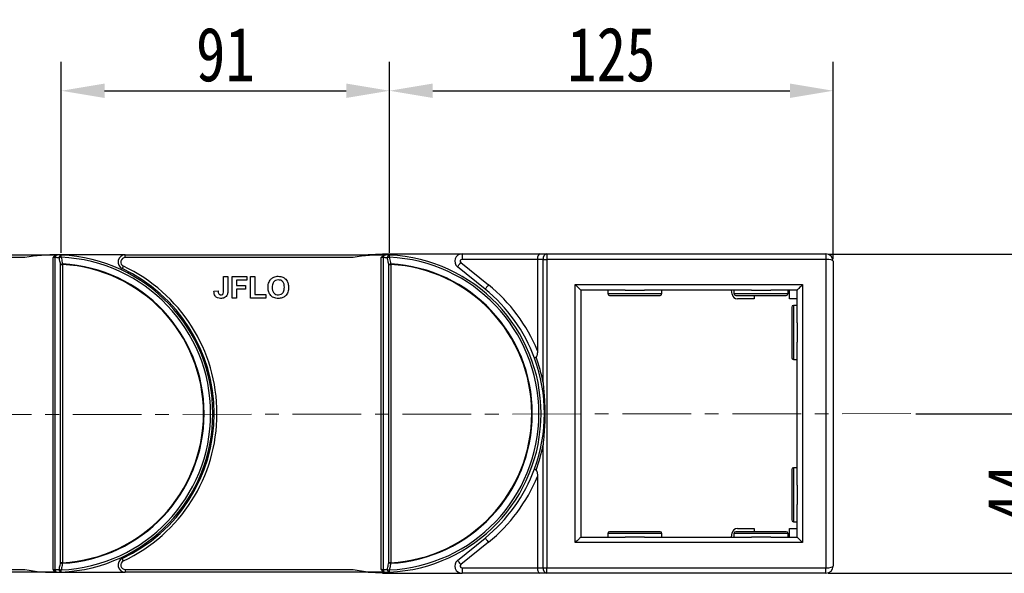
# Model space of a CAD drawing. Header units: millimetres. Extents: x -608 to 1473, y -502 to 956.
# Tile 22 of 52: x 383 to 656, y 518 to 671. Entities that reach past the tile are written whole.
import ezdxf

# ---------------------------------------------------------------- set-up
doc = ezdxf.new("R2010")
doc.units = ezdxf.units.MM
doc.linetypes.add('CENTERX2', pattern=[20.32, 12.7, -2.54, 2.54, -2.54])
doc.styles.get("Standard").update_dxf_attribs({"font": '仿宋_GB2312.ttf', "width": 0.8})
doc.dimstyles.new('ISO-60.1', dxfattribs={"dimtxt": 15, "dimasz": 12, "dimexe": 8, "dimexo": 0.625, "dimgap": 2.5, "dimtad": 1, "dimdsep": 46, "dimtxsty": 'Standard', "dimcen": 2.5, "dimadec": 0, "dimazin": 0, "dimtfac": 1, "dimtmove": 0, "dimatfit": 3, "dimfxl": 0, "dimarcsym": 0})

# ---------------------------------------------------------------- blocks, each defined once
blk = doc.blocks.new('*D3835')
at = {"color": 0, "lineweight": -2}
for p, q in [((485.16, 606.36), (485.16, 659.32)), ((608.18, 604.67), (608.18, 659.32)), ((497.16, 651.32), (596.18, 651.32))]:
    blk.add_line(p, q, dxfattribs=at)
at = {"color": 0, "lineweight": 9}
for points in [[(497.16, 653.32), (497.16, 649.32), (485.16, 651.32)], [(596.18, 653.32), (596.18, 649.32), (608.18, 651.32)]]:
    blk.add_solid(points, dxfattribs=at)
at = {"layer": 'Defpoints', "color": 0, "lineweight": 9}
for p in [(608.18, 651.32), (485.16, 605.73), (608.18, 604.04)]:
    blk.add_point(p, dxfattribs=at)
at = {"color": 0, "lineweight": 9, "insert": (546.67, 661.32), "char_height": 15, "attachment_point": 5}
blk.add_mtext('125', dxfattribs=at)
blk = doc.blocks.new('*D3836')
at = {"color": 0, "lineweight": -2}
for p, q in [((394.16, 606.36), (394.16, 659.32)), ((485.16, 606.36), (485.16, 659.32)), ((406.16, 651.32), (473.16, 651.32))]:
    blk.add_line(p, q, dxfattribs=at)
at = {"color": 0, "lineweight": 9}
for points in [[(406.16, 653.32), (406.16, 649.32), (394.16, 651.32)], [(473.16, 653.32), (473.16, 649.32), (485.16, 651.32)]]:
    blk.add_solid(points, dxfattribs=at)
at = {"layer": 'Defpoints', "color": 0, "lineweight": 9}
for p in [(485.16, 651.32), (394.16, 605.73), (485.16, 605.73)]:
    blk.add_point(p, dxfattribs=at)
at = {"color": 0, "lineweight": 9, "insert": (439.66, 661.32), "char_height": 15, "attachment_point": 5}
blk.add_mtext('91', dxfattribs=at)
blk = doc.blocks.new('*D3837')
at = {"color": 0, "lineweight": -2}
for p, q in [((606.8, 606.04), (713.83, 606.04)), ((705.83, 594.04), (705.83, 529.51)), ((606.8, 517.51), (713.83, 517.51))]:
    blk.add_line(p, q, dxfattribs=at)
at = {"color": 0, "lineweight": 9}
for points in [[(703.83, 594.04), (707.83, 594.04), (705.83, 606.04)], [(703.83, 529.51), (707.83, 529.51), (705.83, 517.51)]]:
    blk.add_solid(points, dxfattribs=at)
at = {"layer": 'Defpoints', "color": 0, "lineweight": 9}
for p in [(606.18, 606.04), (606.18, 517.51), (705.83, 517.51)]:
    blk.add_point(p, dxfattribs=at)
at = {"color": 0, "lineweight": 9, "insert": (695.83, 561.78), "char_height": 15, "attachment_point": 5, "rotation": 90}
blk.add_mtext('88', dxfattribs=at)
blk = doc.blocks.new('*D3838')
at = {"color": 0, "lineweight": -2}
for p, q in [((631.1, 561.78), (676.39, 561.78)), ((668.39, 549.78), (668.39, 529.51)), ((631.1, 517.51), (676.39, 517.51))]:
    blk.add_line(p, q, dxfattribs=at)
at = {"color": 0, "lineweight": 9}
for points in [[(666.39, 549.78), (670.39, 549.78), (668.39, 561.78)], [(666.39, 529.51), (670.39, 529.51), (668.39, 517.51)]]:
    blk.add_solid(points, dxfattribs=at)
at = {"layer": 'Defpoints', "color": 0, "lineweight": 9}
for p in [(630.47, 561.78), (630.47, 517.51), (668.39, 517.51)]:
    blk.add_point(p, dxfattribs=at)
at = {"color": 0, "lineweight": 9, "insert": (658.39, 539.65), "char_height": 15, "attachment_point": 5, "rotation": 90}
blk.add_mtext('44', dxfattribs=at)

msp = doc.modelspace()

# ---------------------------------------------------------------- linework, layer by layer
at = {"color": 7, "linetype": 'Continuous', "lineweight": 25}
for p, q in [((483.177, 606.065), (505.262, 606.065)), ((505.262, 606.065), (505.262, 604.565)), ((505.262, 606.065), (526.799, 606.065)), ((526.799, 606.065), (528.799, 606.065)), ((528.799, 606.065), (528.799, 604.565)), ((528.799, 606.065), (606.177, 606.065)), ((606.177, 606.065), (606.177, 604.565)), ((320.899, 605.801), (391.867, 605.801)), ((384.088, 605.051), (320.899, 605.051)), ((391.867, 605.801), (391.867, 605.8)), ((391.867, 605.801), (392.177, 605.801)), ((391.867, 518.551), (391.867, 605.051)), ((392.022, 605.051), (391.867, 605.051)), ((411.899, 605.801), (392.177, 605.801)), ((392.397, 605.045), (392.397, 518.558)), ((411.899, 605.051), (411.899, 605.801)), ((411.899, 605.801), (482.867, 605.801)), ((475.088, 605.051), (411.899, 605.051)), ((482.867, 605.801), (482.867, 605.8)), ((482.867, 605.801), (483.177, 605.801)), ((482.867, 518.551), (482.867, 605.051)), ((483.022, 605.051), (482.867, 605.051)), ((483.397, 605.045), (483.397, 518.558)), ((504.947, 603.677), (512.609, 597.472)), ((526.177, 604.565), (505.262, 604.565)), ((527.738, 604.565), (526.177, 604.565)), ((526.177, 604.565), (526.177, 579.25)), ((527.738, 604.565), (528.799, 604.565)), ((527.738, 570.463), (527.738, 604.565)), ((606.177, 604.565), (528.799, 604.565)), ((528.799, 604.565), (528.799, 519.037)), ((606.177, 604.565), (606.177, 519.037)), ((608.177, 604.065), (608.177, 519.537)), ((393.958, 603.163), (394.488, 603.163)), ((393.958, 520.44), (393.958, 603.163)), ((394.488, 603.163), (394.488, 520.44)), ((484.958, 603.163), (485.488, 603.163)), ((484.958, 520.44), (484.958, 603.163)), ((485.488, 603.163), (485.488, 520.44)), ((511.665, 596.307), (504.003, 602.511)), ((439.178, 599.801), (440.332, 599.801)), ((439.178, 595.918), (439.178, 599.801)), ((440.332, 599.801), (440.332, 596.019)), ((441.563, 593.801), (441.563, 599.801)), ((441.563, 599.801), (445.64, 599.801)), ((445.64, 598.801), (442.717, 598.801)), ((442.717, 598.801), (442.717, 597.34)), ((445.64, 599.801), (445.64, 598.801)), ((446.64, 593.801), (446.64, 599.801)), ((446.64, 599.801), (447.794, 599.801)), ((447.794, 599.801), (447.794, 594.801)), ((436.486, 595.724), (437.64, 595.801)), ((442.717, 597.34), (445.255, 597.34)), ((445.255, 596.34), (442.717, 596.34)), ((442.717, 596.34), (442.717, 593.801)), ((445.255, 597.34), (445.255, 596.34)), ((536.677, 526.037), (536.677, 597.565)), ((536.677, 597.565), (599.677, 597.565)), ((538.177, 596.065), (538.177, 527.537)), ((550.485, 596.065), (538.177, 596.065)), ((545.677, 596.065), (545.677, 595.065)), ((550.485, 596.065), (555.87, 596.065)), ((585.485, 596.065), (555.87, 596.065)), ((560.677, 595.065), (560.677, 596.065)), ((580.145, 594.905), (579.941, 596.065)), ((580.677, 596.065), (580.677, 595.065)), ((585.485, 596.065), (590.87, 596.065)), ((598.177, 596.065), (590.87, 596.065)), ((595.677, 595.065), (595.677, 596.065)), ((596.077, 593.665), (596.077, 596.065)), ((598.177, 586.994), (598.177, 596.065)), ((599.677, 597.565), (599.677, 526.037)), ((442.717, 593.801), (441.563, 593.801)), ((450.87, 593.801), (446.64, 593.801)), ((447.794, 594.801), (450.87, 594.801)), ((450.87, 594.801), (450.87, 593.801)), ((546.177, 594.565), (560.177, 594.565)), ((581.177, 594.565), (591.619, 594.565)), ((586.277, 593.665), (581.622, 593.665)), ((586.277, 594.565), (586.277, 593.665)), ((591.619, 594.565), (595.177, 594.565)), ((598.177, 593.665), (596.077, 593.665)), ((596.677, 591.301), (596.677, 577.301)), ((598.177, 591.801), (597.177, 591.801)), ((598.177, 586.994), (598.177, 581.609)), ((598.177, 541.994), (598.177, 581.609)), ((597.177, 576.801), (598.177, 576.801)), ((435.973, 569.101), (435.568, 569.101)), ((435.568, 554.501), (435.973, 554.501)), ((527.738, 519.037), (527.738, 553.14)), ((596.677, 546.301), (596.677, 532.301)), ((598.177, 546.801), (597.177, 546.801)), ((526.177, 544.352), (526.177, 519.037)), ((598.177, 541.994), (598.177, 536.609)), ((598.177, 527.537), (598.177, 536.609)), ((581.622, 529.937), (586.277, 529.937)), ((586.277, 529.937), (586.277, 529.037)), ((596.077, 527.537), (596.077, 529.937)), ((596.077, 529.937), (598.177, 529.937)), ((597.177, 531.801), (598.177, 531.801)), ((504.003, 521.092), (511.665, 527.296)), ((538.177, 527.537), (550.485, 527.537)), ((545.677, 528.537), (545.677, 527.537)), ((560.177, 529.037), (546.177, 529.037)), ((555.87, 527.537), (550.485, 527.537)), ((555.87, 527.537), (585.485, 527.537)), ((560.677, 527.537), (560.677, 528.537)), ((579.941, 527.537), (580.145, 528.698)), ((580.677, 528.537), (580.677, 527.537)), ((595.177, 529.037), (581.177, 529.037)), ((590.87, 527.537), (585.485, 527.537)), ((590.87, 527.537), (598.177, 527.537)), ((595.677, 527.537), (595.677, 528.537)), ((512.609, 526.13), (504.947, 519.926)), ((599.677, 526.037), (536.677, 526.037)), ((394.488, 520.44), (393.958, 520.44)), ((485.488, 520.44), (484.958, 520.44)), ((505.262, 519.037), (526.177, 519.037)), ((505.262, 519.037), (505.262, 517.537)), ((526.177, 519.037), (527.738, 519.037)), ((527.738, 519.037), (528.799, 519.037)), ((528.799, 517.537), (528.799, 519.037)), ((528.799, 519.037), (606.177, 519.037)), ((606.177, 517.537), (606.177, 519.037)), ((320.899, 518.551), (384.088, 518.551)), ((391.867, 517.801), (320.899, 517.801)), ((392.022, 518.551), (391.867, 518.551)), ((391.867, 517.801), (391.867, 517.802)), ((392.177, 517.801), (391.867, 517.801)), ((392.025, 518.394), (392.627, 517.945)), ((392.177, 517.801), (411.899, 517.801)), ((411.899, 518.551), (411.899, 517.801)), ((411.899, 518.551), (475.088, 518.551)), ((482.867, 517.801), (411.899, 517.801)), ((483.022, 518.551), (482.867, 518.551)), ((482.867, 517.801), (482.867, 517.802)), ((483.177, 517.801), (482.867, 517.801)), ((483.025, 518.394), (483.627, 517.945)), ((483.177, 517.537), (505.262, 517.537)), ((526.799, 517.537), (505.262, 517.537)), ((528.799, 517.537), (526.799, 517.537)), ((606.177, 517.537), (528.799, 517.537))]:
    msp.add_line(p, q, dxfattribs=at)
at = {"color": 8, "linetype": 'Continuous', "lineweight": 25}
for p, q in [((545.677, 595.065), (560.677, 595.065)), ((580.677, 595.065), (591.865, 595.065)), ((591.865, 595.065), (595.677, 595.065)), ((597.177, 591.801), (597.177, 576.801)), ((597.177, 546.801), (597.177, 531.801)), ((560.677, 528.537), (545.677, 528.537)), ((595.677, 528.537), (580.677, 528.537))]:
    msp.add_line(p, q, dxfattribs=at)
at = {"color": 1, "linetype": 'CENTERX2', "lineweight": 13, "ltscale": 1.5}
msp.add_line((629.747, 561.801), (300.338, 561.442), dxfattribs=at)
at = {"color": 7, "linetype": 'Continuous', "lineweight": 25, "flags": 128}
for points in [[(478.35, 605.801), (479.21, 605.887), (483.177, 606.065)], [(394.13, 605.154), (394.135, 605.278), (394.14, 605.393), (394.145, 605.497), (394.149, 605.587), (394.152, 605.66), (394.155, 605.713), (394.156, 605.746), (394.157, 605.757)], [(485.13, 605.154), (485.135, 605.278), (485.14, 605.393), (485.145, 605.497), (485.149, 605.587), (485.152, 605.66), (485.155, 605.713), (485.156, 605.746), (485.157, 605.757)], [(504.003, 602.511), (504.021, 602.533), (504.075, 602.6), (504.162, 602.707), (504.28, 602.852), (504.423, 603.029), (504.586, 603.231), (504.763, 603.449), (504.947, 603.677)], [(394.488, 603.163), (394.489, 603.181), (394.49, 603.199), (394.491, 603.218), (394.492, 603.236), (394.493, 603.255), (394.494, 603.273), (394.495, 603.291), (394.496, 603.309)], [(411.368, 602.67), (411.306, 602.537), (411.246, 602.41), (411.191, 602.293), (411.143, 602.19), (411.103, 602.105), (411.074, 602.043), (411.055, 602.004), (411.049, 601.991)], [(485.488, 603.163), (485.489, 603.181), (485.49, 603.199), (485.491, 603.218), (485.492, 603.236), (485.493, 603.255), (485.494, 603.273), (485.495, 603.291), (485.496, 603.309)], [(512.609, 597.472), (512.425, 597.245), (512.248, 597.026), (512.085, 596.825), (511.942, 596.648), (511.824, 596.503), (511.737, 596.395), (511.683, 596.329), (511.665, 596.307)], [(536.677, 597.565), (536.97, 597.273), (537.251, 596.991), (537.511, 596.732), (537.738, 596.505), (537.925, 596.318), (538.063, 596.179), (538.148, 596.094), (538.177, 596.065)], [(599.677, 597.565), (599.385, 597.273), (599.103, 596.991), (598.844, 596.732), (598.617, 596.505), (598.43, 596.318), (598.292, 596.179), (598.206, 596.094), (598.177, 596.065)], [(511.665, 527.296), (511.683, 527.274), (511.737, 527.207), (511.824, 527.1), (511.942, 526.955), (512.085, 526.778), (512.248, 526.576), (512.425, 526.358), (512.609, 526.13)], [(538.177, 527.537), (538.155, 527.514), (538.087, 527.447), (537.976, 527.336), (537.826, 527.186), (537.641, 527.001), (537.427, 526.787), (537.19, 526.55), (536.938, 526.298), (536.677, 526.037)], [(598.177, 527.537), (598.206, 527.508), (598.292, 527.423), (598.43, 527.284), (598.617, 527.098), (598.844, 526.871), (599.103, 526.611), (599.385, 526.33), (599.677, 526.037)], [(411.368, 520.933), (411.306, 521.065), (411.246, 521.193), (411.191, 521.31), (411.143, 521.413), (411.103, 521.497), (411.074, 521.56), (411.055, 521.599), (411.049, 521.612)], [(394.496, 520.293), (394.495, 520.311), (394.494, 520.33), (394.493, 520.348), (394.492, 520.366), (394.491, 520.385), (394.49, 520.403), (394.489, 520.422), (394.488, 520.44)], [(485.496, 520.293), (485.495, 520.311), (485.494, 520.33), (485.493, 520.348), (485.492, 520.366), (485.491, 520.385), (485.49, 520.403), (485.489, 520.422), (485.488, 520.44)], [(504.003, 521.092), (504.021, 521.069), (504.075, 521.003), (504.162, 520.895), (504.28, 520.75), (504.423, 520.573), (504.586, 520.372), (504.763, 520.153), (504.947, 519.926)], [(394.157, 517.846), (394.156, 517.857), (394.155, 517.89), (394.152, 517.943), (394.149, 518.016), (394.145, 518.105), (394.14, 518.209), (394.135, 518.325), (394.13, 518.448)], [(483.177, 517.537), (479.21, 517.715), (478.35, 517.801)], [(485.157, 517.846), (485.156, 517.857), (485.155, 517.89), (485.152, 517.943), (485.149, 518.016), (485.145, 518.105), (485.14, 518.209), (485.135, 518.325), (485.13, 518.448)]]:
    msp.add_lwpolyline(points, dxfattribs=at)
at = {"color": 7, "linetype": 'Continuous', "lineweight": 25}
for centre, radius, start, end in [((505.262, 604.065), 2, 90, 231), ((529.064, 604.753), 1.339, 101.42166, 188.04968), ((606.177, 604.065), 2, 0, 90), ((392.177, 561.801), 44, 88.59475, 100.59402), ((395.573, 605.052), 3.551, 177.47713, 180.01129), ((393.276, 605.064), 0.88, 137.55723, 181.27057), ((391.647, 561.801), 43.25, 87.42141, 89.00639), ((392.177, 561.801), 44, 87.42141, 88.59475), ((394.265, 605.088), 0.677, 99.21634, 186.83458), ((394.673, 602.115), 3.088, 100.13319, 110.47652), ((392.177, 561.801), 43.397, 272.57859, 87.42141), ((392.177, 561.801), 44, 272.57859, 87.42141), ((411.899, 603.801), 2, 90, 244.84651), ((411.899, 603.801), 1.25, 90, 244.84651), ((483.177, 561.801), 44, 88.59475, 100.59402), ((486.575, 605.052), 3.553, 177.47718, 180.00988), ((484.276, 605.064), 0.88, 137.55601, 181.27179), ((482.647, 561.801), 43.25, 87.42141, 89.00639), ((483.177, 561.801), 44, 87.42141, 88.59475), ((485.265, 605.088), 0.677, 99.21672, 186.83419), ((485.673, 602.115), 3.088, 100.13304, 110.47646), ((483.177, 561.801), 43.397, 272.57859, 87.42141), ((483.177, 561.801), 44, 272.57859, 87.42141), ((505.262, 604.065), 0.5, 90, 231), ((395.039, 600.259), 3.098, 100.08437, 110.42255), ((392.177, 561.801), 41.426, 273.19752, 86.80248), ((392.177, 561.801), 41.573, 273.19752, 86.80248), ((392.177, 561.801), 44.4, 295.15349, 64.84651), ((392.177, 561.801), 45.15, 295.15349, 64.84651), ((486.039, 600.259), 3.098, 100.0844, 110.42252), ((483.177, 561.801), 41.426, 273.19752, 86.80248), ((483.177, 561.801), 41.573, 273.19752, 86.80248), ((483.723, 561.801), 44.4, 20.20546, 51), ((483.723, 561.801), 45.9, 22.34314, 51), ((546.177, 595.065), 0.5, 180, 270), ((560.177, 595.065), 0.5, 270, 0), ((581.622, 595.165), 1.5, 190, 270), ((581.177, 595.065), 0.5, 180, 270), ((595.177, 595.065), 0.5, 270, 0), ((597.177, 591.301), 0.5, 90, 180), ((483.723, 561.801), 44.4, 339.79454, 20.20546), ((482.663, 561.801), 45.9, 10.87743, 19.98193), ((597.177, 577.301), 0.5, 180, 270), ((482.663, 561.801), 45.9, 340.01807, 349.12257), ((483.723, 561.801), 44.4, 309, 339.79454), ((597.177, 546.301), 0.5, 90, 180), ((483.723, 561.801), 45.9, 309, 337.65686), ((581.622, 528.437), 1.5, 90, 170), ((597.177, 532.301), 0.5, 180, 270), ((546.177, 528.537), 0.5, 90, 180), ((560.177, 528.537), 0.5, 0, 90), ((581.177, 528.537), 0.5, 90, 180), ((595.177, 528.537), 0.5, 0, 90), ((411.899, 519.801), 2, 115.15349, 270), ((395.039, 523.343), 3.098, 249.57735, 259.91536), ((411.899, 519.801), 1.25, 115.15349, 270), ((486.039, 523.343), 3.098, 249.57738, 259.91533), ((505.262, 519.537), 2, 129, 270), ((505.262, 519.537), 0.5, 129, 270), ((529.064, 518.85), 1.339, 171.95047, 258.57818), ((606.177, 519.537), 2, 270, 0), ((392.177, 561.801), 44, 259.40598, 271.40525), ((395.573, 518.551), 3.551, 179.98864, 182.52294), ((391.647, 561.801), 43.25, 270.99361, 272.57859), ((393.276, 518.538), 0.88, 178.72973, 222.44247), ((392.177, 561.801), 44, 271.40525, 272.57859), ((394.265, 518.514), 0.677, 173.16557, 260.78352), ((394.673, 521.488), 3.088, 249.52417, 259.86686), ((483.177, 561.801), 44, 259.40598, 271.40525), ((486.575, 518.551), 3.553, 179.99005, 182.52288), ((482.647, 561.801), 43.25, 270.99361, 272.57859), ((484.276, 518.538), 0.88, 178.7285, 222.4437), ((483.177, 561.801), 44, 271.40525, 272.57859), ((485.265, 518.514), 0.677, 173.16595, 260.78314), ((485.673, 521.488), 3.088, 249.52423, 259.867)]:
    msp.add_arc(centre, radius, start, end, dxfattribs=at)
for centre, major_axis, ratio, start_param, end_param in [((526.799, 604.565), (0, 1.5), 0.4142136, 0, 1.5707963), ((606.177, 604.065), (2, 0), 0.25, 0, 1.5707963), ((526.799, 519.037), (0, 1.5), 0.4142136, 1.5707963, 3.1415927), ((606.177, 519.537), (2, 0), 0.25, 4.712389, 6.2831853)]:
    msp.add_ellipse(centre, major_axis=major_axis, ratio=ratio, start_param=start_param, end_param=end_param, dxfattribs=at)
for points, knots in [([(392.025, 605.208), (391.974, 605.157), (391.921, 605.105), (391.868, 605.053), (391.867, 605.051)], [0, 0, 0, 0, 0.9754991, 1, 1, 1, 1]), ([(392.397, 605.045), (392.332, 605.047), (392.22, 605.05), (392.08, 605.051), (392.022, 605.051)], [0, 0, 0, 0, 0.5842824, 1, 1, 1, 1]), ([(392.627, 605.658), (392.449, 605.546), (392.236, 605.411), (392.055, 605.237), (392.025, 605.208)], [0, 0, 0, 0, 0.8352723, 1, 1, 1, 1]), ([(393.256, 605.788), (393.091, 605.779), (392.872, 605.767), (392.675, 605.679), (392.627, 605.658)], [0, 0, 0, 0, 0.7597038, 1, 1, 1, 1]), ([(393.958, 603.163), (393.874, 603.584), (393.753, 604.199), (393.631, 604.814), (393.593, 605.007)], [0, 0, 0, 0, 0.6855322, 1, 1, 1, 1]), ([(394.13, 605.154), (394.225, 604.673), (394.348, 604.058), (394.47, 603.443), (394.496, 603.309)], [0, 0, 0, 0, 0.7828234, 1, 1, 1, 1]), ([(483.025, 605.208), (482.974, 605.157), (482.921, 605.105), (482.868, 605.053), (482.867, 605.051)], [0, 0, 0, 0, 0.97547577, 1, 1, 1, 1]), ([(483.397, 605.045), (483.332, 605.047), (483.22, 605.05), (483.08, 605.051), (483.022, 605.051)], [0, 0, 0, 0, 0.58428531, 1, 1, 1, 1]), ([(483.627, 605.658), (483.449, 605.546), (483.236, 605.411), (483.055, 605.237), (483.025, 605.208)], [0, 0, 0, 0, 0.8352708, 1, 1, 1, 1]), ([(484.256, 605.788), (484.091, 605.779), (483.872, 605.767), (483.675, 605.679), (483.627, 605.658)], [0, 0, 0, 0, 0.7597051, 1, 1, 1, 1]), ([(484.958, 603.163), (484.874, 603.584), (484.753, 604.199), (484.631, 604.814), (484.593, 605.007)], [0, 0, 0, 0, 0.68553194, 1, 1, 1, 1]), ([(485.13, 605.154), (485.225, 604.673), (485.348, 604.058), (485.47, 603.443), (485.496, 603.309)], [0, 0, 0, 0, 0.7828236, 1, 1, 1, 1]), ([(451.486, 596.765), (451.494, 597.058), (451.509, 597.58), (451.679, 598.074), (451.754, 598.29)], [0, 0, 0, 0, 0.56017118, 1, 1, 1, 1]), ([(451.754, 598.29), (451.931, 598.61), (452.248, 599.18), (452.811, 599.501), (453.059, 599.643)], [0, 0, 0, 0, 0.559956, 1, 1, 1, 1]), ([(454.338, 598.878), (454.053, 598.845), (453.482, 598.78), (452.721, 598), (452.67, 597.258), (452.64, 596.805)], [0, 0, 0, 0, 0.2802668, 0.5598741, 1, 1, 1, 1]), ([(453.059, 599.643), (453.289, 599.721), (453.7, 599.86), (454.133, 599.873), (454.324, 599.878)], [0, 0, 0, 0, 0.5595645, 1, 1, 1, 1]), ([(454.324, 599.878), (454.771, 599.836), (455.663, 599.751), (456.656, 598.902), (457.122, 597.841), (457.159, 597.142), (457.178, 596.793)], [0, 0, 0, 0, 0.2798266, 0.5586385, 0.7789884, 1, 1, 1, 1]), ([(456.024, 596.822), (456.012, 597.104), (455.987, 597.667), (455.626, 598.396), (455.004, 598.822), (454.56, 598.859), (454.338, 598.878)], [0, 0, 0, 0, 0.2810965, 0.5600083, 0.7797031, 1, 1, 1, 1]), ([(438.339, 593.724), (438.046, 593.746), (437.463, 593.789), (436.798, 594.334), (436.521, 595.041), (436.497, 595.496), (436.486, 595.724)], [0, 0, 0, 0, 0.2802376, 0.5584215, 0.778837, 1, 1, 1, 1]), ([(437.64, 595.801), (437.646, 595.656), (437.656, 595.398), (437.753, 595.16), (437.796, 595.055)], [0, 0, 0, 0, 0.5609943, 1, 1, 1, 1]), ([(438.414, 594.724), (438.553, 594.734), (438.762, 594.748), (438.992, 594.914), (439.182, 595.289), (439.18, 595.638), (439.178, 595.918)], [0, 0, 0, 0, 0.2493953, 0.3744257, 0.4994545, 1, 1, 1, 1]), ([(440.332, 596.019), (440.331, 595.803), (440.328, 595.418), (440.24, 595.043), (440.201, 594.878)], [0, 0, 0, 0, 0.560294, 1, 1, 1, 1]), ([(454.34, 593.724), (453.897, 593.764), (453.011, 593.845), (452.017, 594.675), (451.543, 595.725), (451.505, 596.418), (451.486, 596.765)], [0, 0, 0, 0, 0.2799406, 0.5587132, 0.7790493, 1, 1, 1, 1]), ([(452.64, 596.805), (452.653, 596.521), (452.681, 595.955), (453.058, 595.233), (453.669, 594.791), (454.115, 594.747), (454.338, 594.724)], [0, 0, 0, 0, 0.2810118, 0.5601268, 0.7799447, 1, 1, 1, 1]), ([(454.338, 594.724), (454.623, 594.761), (455.193, 594.835), (455.941, 595.628), (455.993, 596.369), (456.024, 596.822)], [0, 0, 0, 0, 0.279983, 0.5597491, 1, 1, 1, 1]), ([(457.178, 596.793), (457.149, 596.349), (457.09, 595.465), (456.39, 594.39), (455.384, 593.8), (454.689, 593.75), (454.34, 593.724)], [0, 0, 0, 0, 0.2805591, 0.5594766, 0.7794243, 1, 1, 1, 1]), ([(437.796, 595.055), (437.836, 594.999), (437.916, 594.887), (438.128, 594.751), (438.306, 594.735), (438.414, 594.724)], [0, 0, 0, 0, 0.2807458, 0.5609361, 1, 1, 1, 1]), ([(440.201, 594.878), (440.107, 594.679), (439.918, 594.279), (439.257, 593.796), (438.687, 593.751), (438.339, 593.724)], [0, 0, 0, 0, 0.2801234, 0.5603049, 1, 1, 1, 1]), ([(526.177, 579.25), (526.17, 578.911), (526.16, 578.461), (526.056, 577.92), (525.969, 577.671), (525.87, 577.533), (525.818, 577.498), (525.799, 577.486)], [0, 0, 0, 0, 0.52788263, 0.69965759, 0.8726706, 0.95593948, 1, 1, 1, 1]), ([(525.799, 577.486), (525.698, 577.427), (525.495, 577.308), (525.393, 577.198), (525.386, 577.151), (525.391, 577.137), (525.391, 577.136)], [0, 0, 0, 0, 0.399479, 0.7987931, 0.9895132, 1, 1, 1, 1]), ([(527.738, 570.463), (527.738, 570.458), (527.812, 569.678), (528.029, 567.338), (528.257, 563.423), (528.215, 558.419), (527.913, 554.995), (527.738, 553.145), (527.738, 553.14)], [0, 0, 0, 0, 0.0008707, 0.1358897, 0.4068139, 0.6776992, 0.9991294, 1, 1, 1, 1]), ([(525.391, 546.466), (525.391, 546.465), (525.386, 546.452), (525.393, 546.404), (525.495, 546.294), (525.698, 546.176), (525.799, 546.116)], [0, 0, 0, 0, 0.0104866, 0.2011834, 0.6005197, 1, 1, 1, 1]), ([(525.799, 546.116), (525.835, 546.088), (525.919, 546.022), (526.049, 545.737), (526.159, 545.171), (526.17, 544.664), (526.177, 544.352)], [0, 0, 0, 0, 0.08962694, 0.21035424, 0.51336704, 1, 1, 1, 1]), ([(393.593, 518.595), (393.631, 518.788), (393.753, 519.403), (393.874, 520.018), (393.958, 520.44)], [0, 0, 0, 0, 0.3144684, 1, 1, 1, 1]), ([(394.496, 520.293), (394.412, 519.872), (394.29, 519.256), (394.168, 518.641), (394.13, 518.448)], [0, 0, 0, 0, 0.6855373, 1, 1, 1, 1]), ([(484.593, 518.595), (484.631, 518.788), (484.753, 519.403), (484.874, 520.018), (484.958, 520.44)], [0, 0, 0, 0, 0.3144687, 1, 1, 1, 1]), ([(485.496, 520.293), (485.412, 519.872), (485.29, 519.256), (485.168, 518.641), (485.13, 518.448)], [0, 0, 0, 0, 0.6855372, 1, 1, 1, 1]), ([(391.867, 518.551), (391.868, 518.55), (391.921, 518.497), (391.974, 518.445), (392.025, 518.394)], [0, 0, 0, 0, 0.0245127, 1, 1, 1, 1]), ([(392.022, 518.551), (392.08, 518.552), (392.22, 518.552), (392.332, 518.556), (392.397, 518.558)], [0, 0, 0, 0, 0.4157177, 1, 1, 1, 1]), ([(392.627, 517.945), (392.76, 517.895), (392.964, 517.818), (393.181, 517.815), (393.256, 517.814)], [0, 0, 0, 0, 0.6498413, 1, 1, 1, 1]), ([(482.867, 518.551), (482.868, 518.55), (482.921, 518.497), (482.974, 518.445), (483.025, 518.394)], [0, 0, 0, 0, 0.02453602, 1, 1, 1, 1]), ([(483.022, 518.551), (483.08, 518.552), (483.22, 518.552), (483.332, 518.556), (483.397, 518.558)], [0, 0, 0, 0, 0.4157148, 1, 1, 1, 1]), ([(483.627, 517.945), (483.76, 517.895), (483.964, 517.818), (484.181, 517.815), (484.256, 517.814)], [0, 0, 0, 0, 0.649845, 1, 1, 1, 1])]:
    msp.add_open_spline(points, degree=3, knots=knots, dxfattribs=at)

# ---------------------------------------------------------------- dimensions: what is measured, and where the dimension line sits
at = {"color": 5, "lineweight": 9}
dim = msp.add_linear_dim(base=(485.157, 651.316), p1=(394.157, 605.733), p2=(485.157, 605.733), dimstyle='ISO-60.1', dxfattribs=at)
dim.commit()
dim.dimension.update_dxf_attribs({"geometry": '*D3836', "text_midpoint": (439.657, 661.316)})
dim = msp.add_linear_dim(base=(608.177, 651.316), p1=(485.157, 605.733), p2=(608.177, 604.042), text='125', dimstyle='ISO-60.1', dxfattribs=at)
dim.commit()
dim.dimension.update_dxf_attribs({"geometry": '*D3835', "text_midpoint": (546.667, 661.316)})
for base, p1, p2, text, picture, middle in [((705.829, 517.514), (606.177, 606.042), (606.177, 517.514), '88', '*D3837', (695.829, 561.778)), ((668.39, 517.514), (630.473, 561.778), (630.473, 517.514), '44', '*D3838', (658.39, 539.646))]:
    dim = msp.add_linear_dim(base=base, p1=p1, p2=p2, angle=90, text=text, dimstyle='ISO-60.1', dxfattribs=at)
    dim.commit()
    dim.dimension.update_dxf_attribs({"geometry": picture, "text_midpoint": middle})

doc.saveas('drawing.dxf')
